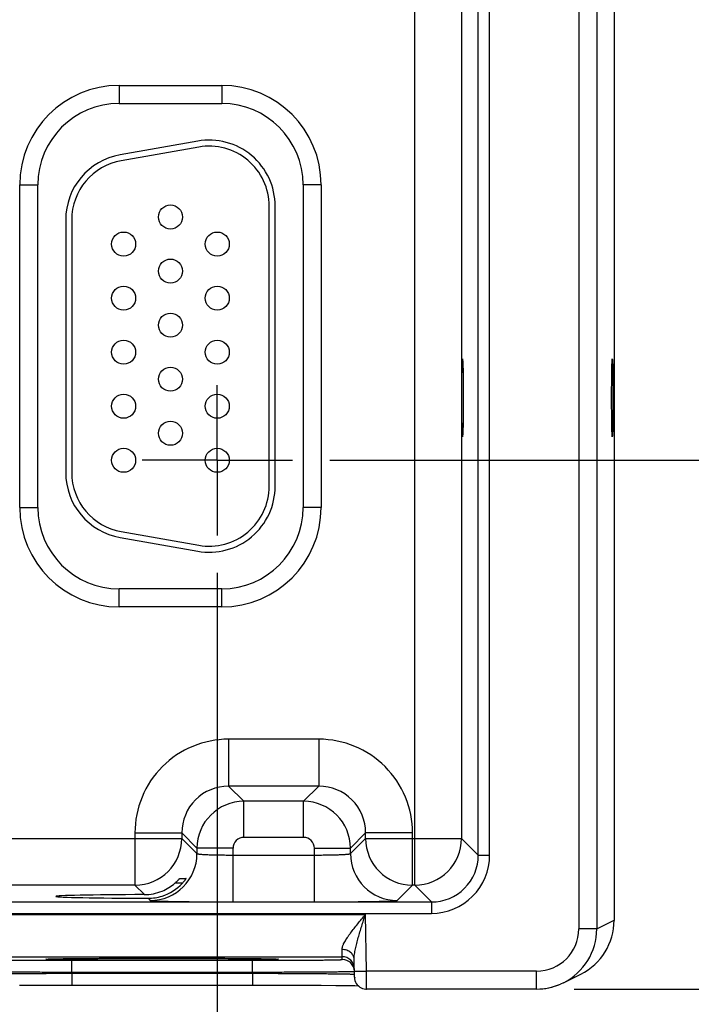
# Model space of a CAD drawing. Header units: inches. Extents: x 0 to 34, y 0 to 22.
# Tile 61 of 67: x 27.8 to 29, y 14 to 15.6. Entities that reach past the tile are written whole.
import ezdxf

# ---------------------------------------------------------------- set-up
doc = ezdxf.new("R2010")
doc.units = ezdxf.units.IN
doc.header["$LTSCALE"] = 1.87
doc.header["$MEASUREMENT"] = 0
doc.linetypes.add('CENTER', pattern=[0.6, 0.375, -0.075, 0.075, -0.075])
doc.layers.get('0').update_dxf_attribs({"linetype": 'CONTINUOUS'})
doc.layers.add('02___PRT_ALL_AXES', color=7, linetype='CONTINUOUS')
doc.layers.add('DIMENSIONS', color=7, linetype='CONTINUOUS')
doc.styles.get("Standard").update_dxf_attribs({"font": 'txt', "width": 0.8})
doc.dimstyles.new('DIMSTYLE_1', dxfattribs={"dimtxt": 0.125, "dimasz": 0.18, "dimexe": 0.18, "dimexo": 0.0625, "dimgap": 0.09, "dimtad": 0, "dimtih": 1, "dimtoh": 1, "dimdec": 3, "dimzin": 4, "dimdsep": 46, "dimtxsty": 'STANDARD', "dimblk": '_FILLED', "dimblk1": '_FILLED', "dimblk2": '_FILLED', "dimcen": 0.09, "dimadec": 0, "dimazin": 0, "dimtp": 0.01, "dimtm": 0.01, "dimtfac": 1, "dimtdec": 3, "dimtofl": 0, "dimtmove": 0, "dimatfit": 3, "dimldrblk": '_FILLED', "dimfxl": 1, "dimtolj": 1, "dimtzin": 4, "dimarcsym": 0})

# ---------------------------------------------------------------- blocks, each defined once
blk = doc.blocks.new('_FILLED')
at = {"color": 0, "linetype": 'BYBLOCK'}
blk.add_solid([(0, 0), (-1, 0.1736), (-1, -0.1736)], dxfattribs=at)
blk = doc.blocks.new('*D7')
at = {"layer": 'DIMENSIONS', "color": 2, "linetype": 'CONTINUOUS'}
for p, q in [((29.7011, 16.0658), (29.7011, 16.4693)), ((29.7011, 16.4693), (29.8186, 16.4693)), ((28.2701, 16.0658), (29.8261, 16.0658)), ((28.765, 14.0306), (29.8261, 14.0306)), ((29.7011, 14.0306), (29.7011, 13.6706))]:
    blk.add_line(p, q, dxfattribs=at)
at = {"layer": 'DIMENSIONS', "color": 2, "linetype": 'CONTINUOUS', "xscale": 0.18, "yscale": 0.18, "zscale": 0.18}
for p, rotation in [((29.7011, 16.0658), 270), ((29.7011, 14.0306), 90)]:
    blk.add_blockref('_FILLED', p, dxfattribs=dict(at, rotation=rotation))
at = {"layer": 'DIMENSIONS', "color": 2, "linetype": 'CONTINUOUS', "insert": (29.8811, 16.5318), "char_height": 0.125, "width": 1.225, "attachment_point": 1, "line_spacing_factor": 0.9}
blk.add_mtext('2.035{\\Ftxt.shx;\\W1.000000;\\H0.125000; }[51.7]', dxfattribs=at)
blk = doc.blocks.new('*D8')
at = {"layer": 'DIMENSIONS', "color": 2, "linetype": 'CONTINUOUS'}
for p, q in [((30.4258, 14.9108), (30.4258, 15.421)), ((30.4258, 15.421), (30.5433, 15.421)), ((28.3581, 14.9108), (30.5508, 14.9108)), ((28.765, 14.0306), (30.5508, 14.0306)), ((30.4258, 14.0306), (30.4258, 13.6706))]:
    blk.add_line(p, q, dxfattribs=at)
at = {"layer": 'DIMENSIONS', "color": 2, "linetype": 'CONTINUOUS', "xscale": 0.18, "yscale": 0.18, "zscale": 0.18}
for p, rotation in [((30.4258, 14.9108), 270), ((30.4258, 14.0306), 90)]:
    blk.add_blockref('_FILLED', p, dxfattribs=dict(at, rotation=rotation))
at = {"layer": 'DIMENSIONS', "color": 2, "linetype": 'CONTINUOUS', "insert": (30.6058, 15.4835), "char_height": 0.125, "width": 1.225, "attachment_point": 1, "line_spacing_factor": 0.9}
blk.add_mtext('.880{\\Ftxt.shx;\\W1.000000;\\H0.125000; }[22.36]', dxfattribs=at)
blk = doc.blocks.new('*D9')
at = {"layer": 'DIMENSIONS', "color": 2, "linetype": 'CONTINUOUS'}
for p, q in [((27.2405, 14.7232), (27.2405, 13.1089)), ((28.1705, 14.7232), (28.1705, 13.1089)), ((27.2405, 13.2339), (26.8805, 13.2339)), ((28.1705, 13.2339), (28.5341, 13.2339))]:
    blk.add_line(p, q, dxfattribs=at)
at = {"layer": 'DIMENSIONS', "color": 2, "linetype": 'CONTINUOUS', "xscale": 0.18, "yscale": 0.18, "zscale": 0.18}
blk.add_blockref('_FILLED', (27.2405, 13.2339), dxfattribs=at)
at = {"layer": 'DIMENSIONS', "color": 2, "linetype": 'CONTINUOUS', "xscale": 0.18, "yscale": 0.18, "zscale": 0.18, "rotation": 180}
blk.add_blockref('_FILLED', (28.1705, 13.2339), dxfattribs=at)
at = {"layer": 'DIMENSIONS', "color": 2, "linetype": 'CONTINUOUS', "insert": (28.5966, 13.2964), "char_height": 0.125, "width": 1.225, "attachment_point": 1, "line_spacing_factor": 0.9}
blk.add_mtext('.930{\\Ftxt.shx;\\W1.000000;\\H0.125000; }[23.62]', dxfattribs=at)

msp = doc.modelspace()

# ---------------------------------------------------------------- linework, layer by layer
at = {"color": 7, "linetype": 'CONTINUOUS'}
for p, q in [((28.7725, 17.399), (28.7725, 14.1306)), ((28.8025, 17.399), (28.8025, 14.1306)), ((28.8315, 17.3846), (28.8315, 14.145)), ((28.4994, 14.2034), (28.4994, 17.3262)), ((28.6052, 14.2536), (28.6052, 17.276)), ((28.6242, 14.2536), (28.6242, 17.276)), ((28.5773, 17.2482), (28.5773, 14.2814)), ((28.007, 15.5348), (28.178, 15.5348)), ((28.007, 15.5348), (28.007, 15.5048)), ((28.178, 15.5348), (28.178, 15.5048)), ((28.007, 15.5048), (28.178, 15.5048)), ((28.1379, 15.4421), (28.0089, 15.4194)), ((28.1396, 15.4323), (28.0106, 15.4095)), ((27.8415, 15.3693), (27.8715, 15.3693)), ((27.8415, 14.8323), (27.8415, 15.3693)), ((27.8715, 14.8323), (27.8715, 15.3693)), ((28.3435, 15.3693), (28.3135, 15.3693)), ((28.3135, 15.3693), (28.3135, 14.8323)), ((28.3435, 15.3693), (28.3435, 14.8323)), ((28.257, 14.8678), (28.257, 15.3338)), ((28.267, 14.8678), (28.267, 15.3338)), ((27.918, 15.3111), (27.918, 14.8905)), ((27.928, 15.3111), (27.928, 14.8905)), ((27.8415, 14.8323), (27.8715, 14.8323)), ((28.3435, 14.8323), (28.3135, 14.8323)), ((28.0106, 14.7921), (28.1396, 14.7693)), ((28.0089, 14.7822), (28.1379, 14.7595)), ((28.178, 14.6968), (28.007, 14.6968)), ((28.007, 14.6668), (28.007, 14.6968)), ((28.178, 14.6668), (28.178, 14.6968)), ((28.178, 14.6668), (28.007, 14.6668)), ((28.3396, 14.4464), (28.1893, 14.4464)), ((28.1893, 14.4464), (28.1893, 14.3684)), ((28.3396, 14.4464), (28.3396, 14.3684)), ((28.3396, 14.3684), (28.1893, 14.3684)), ((28.1893, 14.3684), (28.2147, 14.3431)), ((28.3396, 14.3684), (28.3143, 14.3431)), ((28.3143, 14.3431), (28.2147, 14.3431)), ((28.2147, 14.2831), (28.2147, 14.3431)), ((28.3143, 14.2831), (28.3143, 14.3431)), ((27.4876, 14.2814), (28.1113, 14.2814)), ((28.0334, 14.2905), (28.1113, 14.2905)), ((28.0334, 14.2905), (28.0334, 14.2034)), ((28.1113, 14.2905), (28.1367, 14.2651)), ((28.1113, 14.2905), (28.1113, 14.2814)), ((28.1113, 14.2814), (28.1367, 14.2561)), ((28.3143, 14.2831), (28.2147, 14.2831)), ((28.4176, 14.2905), (28.3923, 14.2651)), ((28.3923, 14.2561), (28.4176, 14.2814)), ((28.4956, 14.2905), (28.4176, 14.2905)), ((28.4176, 14.2814), (28.4176, 14.2905)), ((28.4176, 14.2814), (28.5773, 14.2814)), ((28.4956, 14.2034), (28.4956, 14.2905)), ((28.5773, 14.2814), (28.6052, 14.2536)), ((28.1967, 14.2651), (28.1367, 14.2651)), ((28.1367, 14.2651), (28.1367, 14.2561)), ((28.1967, 14.1757), (28.1967, 14.2651)), ((28.3323, 14.2651), (28.3923, 14.2651)), ((28.3323, 14.1757), (28.3323, 14.2651)), ((28.3923, 14.2561), (28.3923, 14.2651)), ((28.1967, 14.2537), (28.3323, 14.2537)), ((28.6052, 14.2536), (28.6242, 14.2536)), ((28.1081, 14.2147), (28.1184, 14.2147)), ((28.0334, 14.2034), (27.5656, 14.2034)), ((28.0334, 14.2034), (28.049, 14.1878)), ((28.1124, 14.2069), (28.1, 14.2069)), ((28.4702, 14.1781), (28.4956, 14.2034)), ((28.4994, 14.2034), (28.4956, 14.2034)), ((28.4994, 14.2034), (28.5272, 14.1756)), ((28.0551, 14.1817), (28.0587, 14.1781)), ((21.1368, 14.1756), (28.5272, 14.1756)), ((28.1967, 14.1757), (28.3323, 14.1757)), ((28.5272, 14.1756), (28.5272, 14.1566)), ((21.1368, 14.1566), (28.5272, 14.1566)), ((27.7398, 14.1545), (28.4172, 14.1545)), ((28.4188, 14.0606), (28.4172, 14.1545)), ((28.8025, 14.1306), (28.8315, 14.1451)), ((28.8025, 14.1306), (28.7725, 14.1306)), ((28.3787, 14.0845), (28.3785, 14.0963)), ((27.7782, 14.0845), (28.3787, 14.0845)), ((27.8854, 14.0805), (27.8874, 14.0806)), ((27.8874, 14.08), (27.8854, 14.0802)), ((27.887, 14.0805), (27.887, 14.0805)), ((27.8874, 14.0806), (27.9036, 14.081)), ((27.8878, 14.0806), (27.8884, 14.0806)), ((27.8884, 14.0806), (27.8892, 14.0807)), ((27.8892, 14.0807), (27.8901, 14.0807)), ((27.8901, 14.0807), (27.8918, 14.0808)), ((27.8918, 14.0808), (27.8941, 14.0808)), ((27.8941, 14.0808), (27.8979, 14.0809)), ((27.8979, 14.0809), (27.9043, 14.0811)), ((27.9043, 14.0811), (27.9164, 14.0812)), ((27.9164, 14.0812), (27.9357, 14.0815)), ((27.9357, 14.0815), (27.9449, 14.0815)), ((27.9449, 14.0815), (27.9714, 14.0817)), ((27.9714, 14.0817), (28.0008, 14.0819)), ((28.0008, 14.0819), (28.0367, 14.082)), ((28.0367, 14.082), (28.0722, 14.082)), ((28.0722, 14.082), (28.1084, 14.082)), ((28.0759, 14.082), (28.0785, 14.082)), ((28.0785, 14.082), (28.0808, 14.082)), ((28.1084, 14.082), (28.1426, 14.0819)), ((28.1426, 14.0819), (28.1768, 14.0818)), ((28.1768, 14.0818), (28.2047, 14.0816)), ((28.2047, 14.0816), (28.2265, 14.0814)), ((28.2265, 14.0814), (28.2429, 14.0812)), ((28.2429, 14.0812), (28.2535, 14.081)), ((28.2535, 14.081), (28.26, 14.0809)), ((28.2535, 14.081), (28.2696, 14.0806)), ((28.26, 14.0809), (28.2631, 14.0808)), ((28.2631, 14.0808), (28.2655, 14.0808)), ((28.2655, 14.0808), (28.2668, 14.0807)), ((28.2668, 14.0807), (28.2678, 14.0807)), ((28.2696, 14.0806), (28.2715, 14.0805)), ((28.2715, 14.0802), (28.2696, 14.08)), ((28.3788, 14.0798), (28.3787, 14.0845)), ((28.399, 14.0502), (28.3985, 14.08)), ((27.9281, 14.0785), (28.2289, 14.0785)), ((27.9281, 14.0588), (27.9281, 14.0785)), ((28.2289, 14.0588), (28.2289, 14.0785)), ((27.9281, 14.0588), (28.2289, 14.0588)), ((27.9281, 14.0569), (27.9281, 14.0588)), ((27.9281, 14.0569), (28.2289, 14.0569)), ((27.9281, 14.0569), (27.9281, 14.0372)), ((28.2289, 14.0569), (28.2289, 14.0588)), ((28.2289, 14.0569), (28.2289, 14.0372)), ((28.3983, 14.0553), (28.3989, 14.0552)), ((28.3988, 14.0602), (28.4188, 14.0606)), ((28.7025, 14.0606), (28.4188, 14.0606)), ((28.419, 14.0306), (28.4188, 14.0606)), ((28.7025, 14.0306), (28.7025, 14.0606)), ((28.7472, 14.0411), (28.7762, 14.0556)), ((27.8412, 14.0371), (27.8758, 14.0372)), ((27.8758, 14.0372), (27.9106, 14.0372)), ((27.9106, 14.0372), (27.9281, 14.0372)), ((27.9281, 14.0372), (28.2603, 14.0372)), ((28.2603, 14.0372), (28.2817, 14.0372)), ((28.2817, 14.0372), (28.3154, 14.0371)), ((28.3154, 14.0371), (28.3433, 14.0369)), ((28.3433, 14.0369), (28.3681, 14.0367)), ((28.3681, 14.0367), (28.3869, 14.0365)), ((28.3869, 14.0365), (28.3995, 14.0363)), ((28.3995, 14.0363), (28.4051, 14.0362)), ((28.7025, 14.0306), (28.419, 14.0306)), ((28.7472, 14.0411), (28.742, 14.0387))]:
    msp.add_line(p, q, dxfattribs=at)
for points in [[(27.887, 14.0805), (27.8871, 14.0805), (27.8872, 14.0806), (27.8873, 14.0806), (27.8875, 14.0806), (27.8878, 14.0806)], [(28.2678, 14.0807), (28.2687, 14.0806), (28.269, 14.0806), (28.2693, 14.0806), (28.2695, 14.0806), (28.2697, 14.0806), (28.2698, 14.0806), (28.2699, 14.0805), (28.2699, 14.0805)], [(28.399, 14.0502), (28.3992, 14.0475), (28.3998, 14.0448), (28.4008, 14.0423), (28.4021, 14.0399), (28.4037, 14.0377), (28.4056, 14.0357), (28.4077, 14.034), (28.4101, 14.0327), (28.4126, 14.0316), (28.4152, 14.0309), (28.4179, 14.0306), (28.419, 14.0306)], [(28.7025, 14.0306), (28.7105, 14.0309), (28.7198, 14.0321), (28.729, 14.0341), (28.738, 14.0371), (28.742, 14.0387)]]:
    msp.add_lwpolyline(points, dxfattribs=at)
for centre in [(28.0925, 15.3158), (28.0145, 15.2708), (28.1705, 15.2708), (28.0925, 15.2258), (28.0145, 15.1808), (28.1705, 15.1808), (28.0925, 15.1358), (28.0145, 15.0908), (28.1705, 15.0908), (28.0925, 15.0458), (28.0145, 15.0008), (28.1705, 15.0008), (28.0925, 14.9558), (28.0145, 14.9108), (28.1705, 14.9108)]:
    msp.add_circle(centre, 0.02, dxfattribs=at)
for centre, radius, start, end in [((28.007, 15.3693), 0.1655, 90, 180), ((28.178, 15.3693), 0.1655, 0, 90), ((28.007, 15.3693), 0.1355, 90, 180), ((28.178, 15.3693), 0.1355, 0, 90), ((28.157, 15.3338), 0.11, 0, 100), ((28.157, 15.3338), 0.1, 0, 100), ((28.028, 15.3111), 0.11, 100, 180), ((28.028, 15.3111), 0.1, 100, 180), ((28.028, 14.8905), 0.11, 180, 260), ((28.028, 14.8905), 0.1, 180, 260), ((28.157, 14.8678), 0.11, 260, 360), ((28.157, 14.8678), 0.1, 260, 360), ((28.007, 14.8323), 0.1655, 180, 270), ((28.007, 14.8323), 0.1355, 180, 270), ((28.178, 14.8323), 0.1655, 270, 360), ((28.178, 14.8323), 0.1355, 270, 360), ((28.1893, 14.2905), 0.156, 89.9966, 180.0034), ((28.3397, 14.2905), 0.156, 359.9966, 90.0034), ((28.1893, 14.2905), 0.0779, 89.9721, 180.0279), ((28.3397, 14.2905), 0.0779, 359.9721, 90.0279), ((28.2147, 14.2651), 0.078, 90.0153, 179.9847), ((28.3143, 14.2651), 0.078, 0.0153, 89.9847), ((28.0333, 14.2815), 0.078, 270.0209, 359.9791), ((28.2147, 14.2651), 0.018, 89.9974, 180.0026), ((28.3143, 14.2651), 0.018, 359.9974, 90.0026), ((28.4956, 14.2815), 0.078, 180.0209, 269.9791), ((28.4993, 14.2815), 0.078, 270.0209, 359.9791), ((28.0587, 14.2561), 0.078, 270.0209, 359.9791), ((28.4703, 14.2561), 0.078, 180.0209, 269.9791), ((28.5272, 14.2536), 0.097, 269.997, 0.003), ((28.5272, 14.2536), 0.078, 269.9906, 0.0094), ((28.0487, 14.2664), 0.0786, 292.2671, 310.785), ((28.0552, 14.2591), 0.0774, 287.4727, 317.5994), ((28.0487, 14.2664), 0.0786, 270.1847, 292.2821), ((28.0553, 14.2592), 0.0774, 269.8564, 287.4501), ((28.7315, 14.145), 0.1, 296.5593, 0.0067), ((28.7025, 14.1306), 0.07, 269.9983, 359.9943), ((28.7025, 14.1306), 0.1, 296.5625, 0.0012), ((28.3787, 14.0645), 0.02, 1.0013, 90.0012), ((28.3788, 14.0598), 0.02, 1.0012, 90.0007), ((28.4189, 14.0556), 0.02, 195.1599, 197.183), ((28.7025, 14.1306), 0.1, 269.9975, 293.236)]:
    msp.add_arc(centre, radius, start, end, dxfattribs=at)
for centre in [(28.579, 15.0148), (28.8285, 15.0148)]:
    msp.add_ellipse(centre, major_axis=(0, 0.065), ratio=0.017455, dxfattribs=at)
msp.add_ellipse((28.0785, 14.1848), major_axis=(0.1771, 0), ratio=0.017455, start_param=1.73829, end_param=4.579802, dxfattribs=at)
for points, knots in [([(28.1367, 14.2561), (28.1367, 14.256), (28.1368, 14.256), (28.1368, 14.2559), (28.137, 14.2559), (28.1372, 14.2558), (28.1375, 14.2557), (28.1381, 14.2556), (28.1388, 14.2555), (28.1396, 14.2554), (28.1405, 14.2553), (28.1416, 14.2552), (28.1428, 14.255), (28.1447, 14.2549), (28.1473, 14.2547), (28.1508, 14.2545), (28.1548, 14.2544), (28.1591, 14.2542), (28.1638, 14.2541), (28.1688, 14.254), (28.174, 14.2539), (28.1795, 14.2538), (28.1871, 14.2537), (28.1928, 14.2537), (28.1967, 14.2537)], [0, 0, 0, 0, 0.001206, 0.00283, 0.004952, 0.007607, 0.014572, 0.023783, 0.035246, 0.04895, 0.064869, 0.082974, 0.103223, 0.125574, 0.17637, 0.234895, 0.300609, 0.372897, 0.451085, 0.534439, 0.622176, 0.713473, 0.807467, 1, 1, 1, 1]), ([(28.3323, 14.2537), (28.3361, 14.2537), (28.3419, 14.2537), (28.3495, 14.2538), (28.3549, 14.2539), (28.3602, 14.254), (28.3652, 14.2541), (28.3699, 14.2542), (28.3742, 14.2544), (28.3781, 14.2545), (28.3816, 14.2547), (28.3843, 14.2549), (28.3861, 14.255), (28.3874, 14.2552), (28.3884, 14.2553), (28.3894, 14.2554), (28.3902, 14.2555), (28.3909, 14.2556), (28.3914, 14.2557), (28.3918, 14.2558), (28.392, 14.2559), (28.3921, 14.2559), (28.3922, 14.256), (28.3923, 14.256), (28.3923, 14.2561)], [0, 0, 0, 0, 0.192533, 0.286527, 0.377824, 0.465561, 0.548915, 0.627103, 0.699391, 0.765105, 0.82363, 0.874426, 0.896777, 0.917026, 0.935131, 0.95105, 0.964754, 0.976217, 0.985428, 0.992393, 0.995048, 0.99717, 0.998794, 1, 1, 1, 1]), ([(28.1, 14.2069), (28.1005, 14.2074), (28.1015, 14.2082), (28.1027, 14.2093), (28.1035, 14.2101), (28.1042, 14.2107), (28.1048, 14.2113), (28.1054, 14.2119), (28.1059, 14.2125), (28.1064, 14.213), (28.1068, 14.2134), (28.1071, 14.2137), (28.1072, 14.2138), (28.1074, 14.214), (28.1076, 14.2142), (28.1077, 14.2143), (28.1078, 14.2144), (28.1079, 14.2145), (28.108, 14.2146), (28.108, 14.2146), (28.108, 14.2146), (28.1081, 14.2147), (28.1081, 14.2147), (28.1081, 14.2147), (28.1081, 14.2147)], [0, 0, 0, 0, 0.173349, 0.342223, 0.424029, 0.503505, 0.580102, 0.653215, 0.722117, 0.785989, 0.843862, 0.870208, 0.894623, 0.91695, 0.937014, 0.954637, 0.969638, 0.981834, 0.986823, 0.991046, 0.994483, 0.99712, 0.998951, 1, 1, 1, 1]), ([(28.1184, 14.2147), (28.1184, 14.2147), (28.1184, 14.2147), (28.1184, 14.2147), (28.1184, 14.2147), (28.1184, 14.2146), (28.1184, 14.2146), (28.1184, 14.2146), (28.1183, 14.2146), (28.1183, 14.2145), (28.1183, 14.2145), (28.1182, 14.2144), (28.1181, 14.2142), (28.1179, 14.2139), (28.1177, 14.2135), (28.1174, 14.2131), (28.117, 14.2126), (28.1166, 14.212), (28.1162, 14.2115), (28.1156, 14.2107), (28.1147, 14.2096), (28.1136, 14.2083), (28.1128, 14.2074), (28.1124, 14.2069)], [0, 0, 0, 0, 0.000572, 0.000986, 0.001559, 0.00324, 0.005661, 0.008826, 0.012727, 0.017353, 0.022688, 0.035424, 0.050808, 0.088987, 0.136143, 0.191238, 0.253287, 0.321391, 0.394724, 0.472545, 0.639, 0.816115, 1, 1, 1, 1]), ([(28.0587, 14.1781), (28.0587, 14.1781), (28.0588, 14.178), (28.0589, 14.178), (28.059, 14.178), (28.0593, 14.1779), (28.0596, 14.1778), (28.0601, 14.1778), (28.0606, 14.1777), (28.0611, 14.1777), (28.0621, 14.1776), (28.0634, 14.1775), (28.0653, 14.1774), (28.0675, 14.1773), (28.07, 14.1772), (28.0728, 14.1771), (28.0759, 14.177), (28.0792, 14.1769), (28.0829, 14.1768), (28.0868, 14.1767), (28.0925, 14.1765), (28.1003, 14.1764), (28.1102, 14.1762), (28.121, 14.1761), (28.1325, 14.176), (28.1446, 14.1759), (28.1572, 14.1758), (28.1746, 14.1757), (28.1878, 14.1757), (28.1967, 14.1757)], [0, 0, 0, 0, 0.000355, 0.000836, 0.002209, 0.004149, 0.006665, 0.009758, 0.013429, 0.017678, 0.022504, 0.033873, 0.04751, 0.063386, 0.081465, 0.101706, 0.124061, 0.148477, 0.174898, 0.203262, 0.233502, 0.299318, 0.371735, 0.450064, 0.533574, 0.621476, 0.712943, 0.807114, 1, 1, 1, 1]), ([(28.3323, 14.1757), (28.3411, 14.1757), (28.3544, 14.1757), (28.3718, 14.1758), (28.3844, 14.1759), (28.3965, 14.176), (28.408, 14.1761), (28.4187, 14.1762), (28.4287, 14.1764), (28.4364, 14.1765), (28.4422, 14.1767), (28.4461, 14.1768), (28.4497, 14.1769), (28.4531, 14.177), (28.4562, 14.1771), (28.459, 14.1772), (28.4615, 14.1773), (28.4636, 14.1774), (28.4655, 14.1775), (28.4669, 14.1776), (28.4678, 14.1777), (28.4684, 14.1777), (28.4689, 14.1778), (28.4693, 14.1778), (28.4697, 14.1779), (28.4699, 14.178), (28.4701, 14.178), (28.4702, 14.178), (28.4702, 14.1781), (28.4702, 14.1781)], [0, 0, 0, 0, 0.192886, 0.287057, 0.378524, 0.466426, 0.549936, 0.628265, 0.700682, 0.766498, 0.796738, 0.825102, 0.851523, 0.875939, 0.898294, 0.918535, 0.936614, 0.95249, 0.966127, 0.977496, 0.982322, 0.986571, 0.990242, 0.993335, 0.995851, 0.997791, 0.999164, 0.999645, 1, 1, 1, 1]), ([(28.3785, 14.0963), (28.3784, 14.0967), (28.3785, 14.0977), (28.3787, 14.0992), (28.3791, 14.1008), (28.3796, 14.1024), (28.3802, 14.104), (28.3813, 14.1063), (28.3828, 14.1093), (28.3849, 14.1128), (28.3872, 14.1165), (28.3898, 14.1201), (28.3934, 14.1252), (28.3983, 14.1315), (28.4044, 14.1391), (28.4107, 14.1468), (28.415, 14.1519), (28.4172, 14.1545)], [0, 0, 0, 0, 0.020271, 0.041717, 0.064385, 0.088272, 0.11333, 0.139484, 0.194728, 0.253342, 0.314705, 0.378299, 0.443696, 0.578565, 0.717198, 0.858076, 1, 1, 1, 1]), ([(28.3985, 14.08), (28.3984, 14.0814), (28.3985, 14.0842), (28.399, 14.0885), (28.3997, 14.093), (28.4006, 14.0975), (28.4017, 14.1021), (28.4028, 14.1067), (28.4041, 14.1114), (28.4058, 14.1178), (28.4082, 14.1257), (28.4111, 14.1353), (28.4141, 14.1448), (28.4161, 14.1513), (28.4172, 14.1545)], [0, 0, 0, 0, 0.054001, 0.110577, 0.169146, 0.229264, 0.290589, 0.352865, 0.415905, 0.479554, 0.608234, 0.738188, 0.868918, 1, 1, 1, 1]), ([(28.3985, 14.08), (28.3984, 14.0805), (28.3984, 14.0816), (28.3981, 14.0832), (28.3976, 14.0848), (28.3966, 14.0868), (28.3951, 14.0892), (28.3925, 14.0917), (28.3895, 14.0937), (28.3861, 14.0952), (28.3823, 14.0961), (28.3798, 14.0963), (28.3785, 14.0963)], [0, 0, 0, 0, 0.056744, 0.113742, 0.17119, 0.229306, 0.348012, 0.470937, 0.59829, 0.72963, 0.863979, 1, 1, 1, 1]), ([(27.7782, 14.0798), (27.7782, 14.0798), (27.7782, 14.0798), (27.7782, 14.0798), (27.7782, 14.0797), (27.7783, 14.0797), (27.7784, 14.0797), (27.7786, 14.0797), (27.7789, 14.0796), (27.7793, 14.0796), (27.7798, 14.0796), (27.7804, 14.0796), (27.7811, 14.0795), (27.7818, 14.0795), (27.7827, 14.0795), (27.7836, 14.0794), (27.785, 14.0794), (27.787, 14.0793), (27.7897, 14.0793), (27.7927, 14.0792), (27.796, 14.0792), (27.7996, 14.0791), (27.8035, 14.0791), (27.8078, 14.079), (27.814, 14.0789), (27.8224, 14.0788), (27.8333, 14.0788), (27.8451, 14.0787), (27.8576, 14.0786), (27.8709, 14.0786), (27.8847, 14.0785), (27.899, 14.0785), (27.9135, 14.0785), (27.9232, 14.0785), (27.9281, 14.0785)], [0, 0, 0, 0, 0.00013, 0.000238, 0.00038, 0.00077, 0.001306, 0.002821, 0.004933, 0.00764, 0.010944, 0.014842, 0.019333, 0.024414, 0.030083, 0.036336, 0.043169, 0.058559, 0.076214, 0.096095, 0.118154, 0.142338, 0.168587, 0.196841, 0.227031, 0.292919, 0.365623, 0.444438, 0.528607, 0.617318, 0.709715, 0.80491, 0.901982, 1, 1, 1, 1]), ([(27.8854, 14.0802), (27.8854, 14.0802), (27.8853, 14.0802), (27.8852, 14.0802), (27.885, 14.0802), (27.885, 14.0802), (27.8849, 14.0803), (27.8848, 14.0803), (27.8848, 14.0803), (27.8848, 14.0803), (27.8848, 14.0803), (27.8848, 14.0803), (27.8848, 14.0803), (27.8848, 14.0804), (27.8849, 14.0804), (27.885, 14.0804), (27.885, 14.0804), (27.8852, 14.0804), (27.8853, 14.0804), (27.8854, 14.0805), (27.8854, 14.0805)], [0, 0, 0, 0, 0.113563, 0.212229, 0.296024, 0.364999, 0.419257, 0.459032, 0.473677, 0.485046, 0.49983, 0.514637, 0.526024, 0.540689, 0.580508, 0.63481, 0.703831, 0.787673, 0.886387, 1, 1, 1, 1]), ([(28.0785, 14.0786), (28.0672, 14.0786), (28.045, 14.0786), (28.0125, 14.0787), (27.982, 14.0788), (27.9584, 14.079), (27.9412, 14.0791), (27.9298, 14.0792), (27.9195, 14.0793), (27.9105, 14.0795), (27.9028, 14.0796), (27.8964, 14.0797), (27.892, 14.0799), (27.8891, 14.08), (27.8879, 14.08), (27.8874, 14.08)], [0, 0, 0, 0, 0.177195, 0.348935, 0.509932, 0.655229, 0.720569, 0.780354, 0.834121, 0.881458, 0.921996, 0.95543, 0.981494, 0.991702, 1, 1, 1, 1]), ([(27.9036, 14.081), (27.908, 14.0811), (27.9179, 14.0813), (27.9342, 14.0815), (27.9532, 14.0816), (27.9747, 14.0818), (27.9981, 14.0819), (28.0321, 14.082), (28.0582, 14.082), (28.0759, 14.082)], [0, 0, 0, 0, 0.076873, 0.17186, 0.283131, 0.408536, 0.545655, 0.69184, 1, 1, 1, 1]), ([(28.2696, 14.08), (28.269, 14.08), (28.2678, 14.08), (28.265, 14.0799), (28.2606, 14.0797), (28.2542, 14.0796), (28.2465, 14.0795), (28.2375, 14.0793), (28.2272, 14.0792), (28.2158, 14.0791), (28.1986, 14.079), (28.1749, 14.0788), (28.1445, 14.0787), (28.112, 14.0786), (28.0898, 14.0786), (28.0785, 14.0786)], [0, 0, 0, 0, 0.008299, 0.018508, 0.044575, 0.078009, 0.118549, 0.165887, 0.219654, 0.279439, 0.34478, 0.490076, 0.65107, 0.822808, 1, 1, 1, 1]), ([(28.0808, 14.082), (28.0985, 14.082), (28.1247, 14.082), (28.1588, 14.0819), (28.1823, 14.0818), (28.2038, 14.0816), (28.2229, 14.0815), (28.2392, 14.0813), (28.2491, 14.0811), (28.2535, 14.081)], [0, 0, 0, 0, 0.308321, 0.454591, 0.591771, 0.717196, 0.82843, 0.923311, 1, 1, 1, 1]), ([(28.2289, 14.0785), (28.2338, 14.0785), (28.2435, 14.0785), (28.258, 14.0785), (28.2723, 14.0785), (28.2861, 14.0786), (28.2993, 14.0786), (28.3119, 14.0787), (28.3237, 14.0788), (28.3346, 14.0788), (28.343, 14.0789), (28.3492, 14.079), (28.3534, 14.0791), (28.3574, 14.0791), (28.361, 14.0792), (28.3643, 14.0792), (28.3673, 14.0793), (28.3699, 14.0793), (28.3719, 14.0794), (28.3734, 14.0794), (28.3743, 14.0795), (28.3751, 14.0795), (28.3759, 14.0795), (28.3766, 14.0796), (28.3772, 14.0796), (28.3777, 14.0796), (28.3781, 14.0796), (28.3784, 14.0797), (28.3786, 14.0797), (28.3787, 14.0797), (28.3787, 14.0797), (28.3788, 14.0798), (28.3788, 14.0798), (28.3788, 14.0798), (28.3788, 14.0798)], [0, 0, 0, 0, 0.098018, 0.19509, 0.290285, 0.382682, 0.471393, 0.555562, 0.634377, 0.707081, 0.772969, 0.803159, 0.831413, 0.857662, 0.881846, 0.903905, 0.923786, 0.941441, 0.956831, 0.963664, 0.969917, 0.975586, 0.980667, 0.985158, 0.989056, 0.99236, 0.995068, 0.997179, 0.998695, 0.999231, 0.99962, 0.999762, 0.99987, 1, 1, 1, 1]), ([(28.2715, 14.0805), (28.2716, 14.0805), (28.2717, 14.0804), (28.2718, 14.0804), (28.2719, 14.0804), (28.272, 14.0804), (28.2721, 14.0804), (28.2721, 14.0804), (28.2722, 14.0803), (28.2722, 14.0803), (28.2722, 14.0803), (28.2722, 14.0803), (28.2722, 14.0803), (28.2721, 14.0803), (28.2721, 14.0803), (28.272, 14.0802), (28.2719, 14.0802), (28.2718, 14.0802), (28.2717, 14.0802), (28.2716, 14.0802), (28.2715, 14.0802)], [0, 0, 0, 0, 0.113566, 0.212236, 0.296033, 0.36501, 0.419271, 0.459048, 0.473695, 0.485064, 0.49985, 0.514655, 0.526041, 0.540705, 0.580521, 0.63482, 0.703837, 0.787677, 0.886389, 1, 1, 1, 1]), ([(27.7582, 14.0601), (27.7582, 14.0601), (27.7582, 14.0601), (27.7582, 14.0601), (27.7582, 14.0601), (27.7583, 14.0601), (27.7584, 14.0601), (27.7585, 14.0601), (27.7586, 14.0601), (27.7588, 14.06), (27.7591, 14.06), (27.7595, 14.06), (27.76, 14.06), (27.7607, 14.06), (27.7615, 14.0599), (27.7623, 14.0599), (27.7633, 14.0599), (27.7644, 14.0599), (27.766, 14.0598), (27.7682, 14.0598), (27.7712, 14.0597), (27.7746, 14.0597), (27.7783, 14.0596), (27.7825, 14.0596), (27.7869, 14.0595), (27.7917, 14.0595), (27.7968, 14.0594), (27.8023, 14.0594), (27.8101, 14.0593), (27.8206, 14.0593), (27.834, 14.0592), (27.8483, 14.0591), (27.8633, 14.059), (27.8789, 14.059), (27.8951, 14.0589), (27.9115, 14.0589), (27.9226, 14.0588), (27.9281, 14.0588)], [0, 0, 0, 0, 0.000039, 0.000105, 0.000341, 0.000722, 0.001252, 0.001932, 0.00276, 0.003739, 0.004868, 0.007573, 0.010876, 0.014773, 0.019264, 0.024345, 0.030014, 0.036266, 0.043099, 0.05849, 0.076148, 0.096031, 0.118093, 0.142279, 0.168532, 0.196789, 0.226981, 0.259036, 0.292877, 0.365585, 0.444406, 0.52858, 0.617296, 0.709698, 0.804898, 0.901976, 1, 1, 1, 1]), ([(27.7587, 14.0553), (27.7589, 14.0554), (27.7596, 14.0554), (27.7608, 14.0555), (27.7624, 14.0555), (27.7643, 14.0556), (27.7666, 14.0557), (27.7703, 14.0558), (27.7758, 14.0559), (27.7834, 14.056), (27.7922, 14.0561), (27.8022, 14.0562), (27.8133, 14.0563), (27.8254, 14.0564), (27.8431, 14.0566), (27.867, 14.0567), (27.897, 14.0568), (27.9176, 14.0569), (27.9281, 14.0569)], [0, 0, 0, 0, 0.004954, 0.012054, 0.021288, 0.032637, 0.046076, 0.061576, 0.098623, 0.143459, 0.195697, 0.254885, 0.320512, 0.39201, 0.46876, 0.635327, 0.814466, 1, 1, 1, 1]), ([(28.2289, 14.0588), (28.2344, 14.0588), (28.2455, 14.0589), (28.2619, 14.0589), (28.278, 14.059), (28.2937, 14.059), (28.3087, 14.0591), (28.323, 14.0592), (28.3363, 14.0593), (28.3468, 14.0593), (28.3547, 14.0594), (28.3601, 14.0594), (28.3653, 14.0595), (28.3701, 14.0595), (28.3745, 14.0596), (28.3786, 14.0596), (28.3824, 14.0597), (28.3857, 14.0597), (28.3887, 14.0598), (28.391, 14.0598), (28.3926, 14.0599), (28.3937, 14.0599), (28.3946, 14.0599), (28.3955, 14.0599), (28.3963, 14.06), (28.3969, 14.06), (28.3975, 14.06), (28.3979, 14.06), (28.3982, 14.06), (28.3983, 14.0601), (28.3985, 14.0601), (28.3986, 14.0601), (28.3987, 14.0601), (28.3987, 14.0601), (28.3988, 14.0601), (28.3988, 14.0601), (28.3988, 14.0601), (28.3988, 14.0601)], [0, 0, 0, 0, 0.098024, 0.195102, 0.290302, 0.382704, 0.47142, 0.555594, 0.634415, 0.707123, 0.740964, 0.773019, 0.803211, 0.831468, 0.857721, 0.881907, 0.903969, 0.923852, 0.94151, 0.956901, 0.963734, 0.969986, 0.975655, 0.980736, 0.985227, 0.989124, 0.992427, 0.995132, 0.996261, 0.99724, 0.998068, 0.998748, 0.999278, 0.999659, 0.999895, 0.999961, 1, 1, 1, 1]), ([(28.2289, 14.0569), (28.2394, 14.0569), (28.26, 14.0568), (28.29, 14.0567), (28.3138, 14.0566), (28.3316, 14.0564), (28.3437, 14.0563), (28.3548, 14.0562), (28.3648, 14.0561), (28.3736, 14.056), (28.3812, 14.0559), (28.3867, 14.0558), (28.3904, 14.0557), (28.3927, 14.0556), (28.3946, 14.0555), (28.3961, 14.0555), (28.3973, 14.0554), (28.398, 14.0554), (28.3983, 14.0553)], [0, 0, 0, 0, 0.185533, 0.364672, 0.531239, 0.607989, 0.679487, 0.745113, 0.804302, 0.856539, 0.901376, 0.938423, 0.953924, 0.967363, 0.978711, 0.987945, 0.995046, 1, 1, 1, 1])]:
    msp.add_open_spline(points, degree=3, knots=knots, dxfattribs=at)
at = {"layer": '02___PRT_ALL_AXES', "color": 7, "linetype": 'CENTER'}
for q in [(28.1705, 15.0359), (28.0454, 14.9108), (28.2956, 14.9108), (28.1705, 14.7857)]:
    msp.add_line((28.1705, 14.9108), q, dxfattribs=at)

# ---------------------------------------------------------------- dimensions: what is measured, and where the dimension line sits
at = {"layer": 'DIMENSIONS', "color": 2, "linetype": 'CONTINUOUS'}
for base, p1, p2, angle, picture, middle in [((29.7011, 14.0306), (28.2701, 16.0658), (28.765, 14.0306), 270, '*D7', (30.4936, 16.4693)), ((30.4258, 14.9108), (28.765, 14.0306), (28.3581, 14.9108), 90, '*D8', (31.2183, 15.421)), ((27.2405, 13.2339), (28.1705, 14.7232), (27.2405, 14.7232), 180, '*D9', (29.2091, 13.2339))]:
    dim = msp.add_linear_dim(base=base, p1=p1, p2=p2, angle=angle, dimstyle='DIMSTYLE_1', dxfattribs=at)
    dim.commit()
    dim.dimension.update_dxf_attribs({"geometry": picture, "text_midpoint": middle, "dimtype": 160})

doc.saveas('drawing.dxf')
